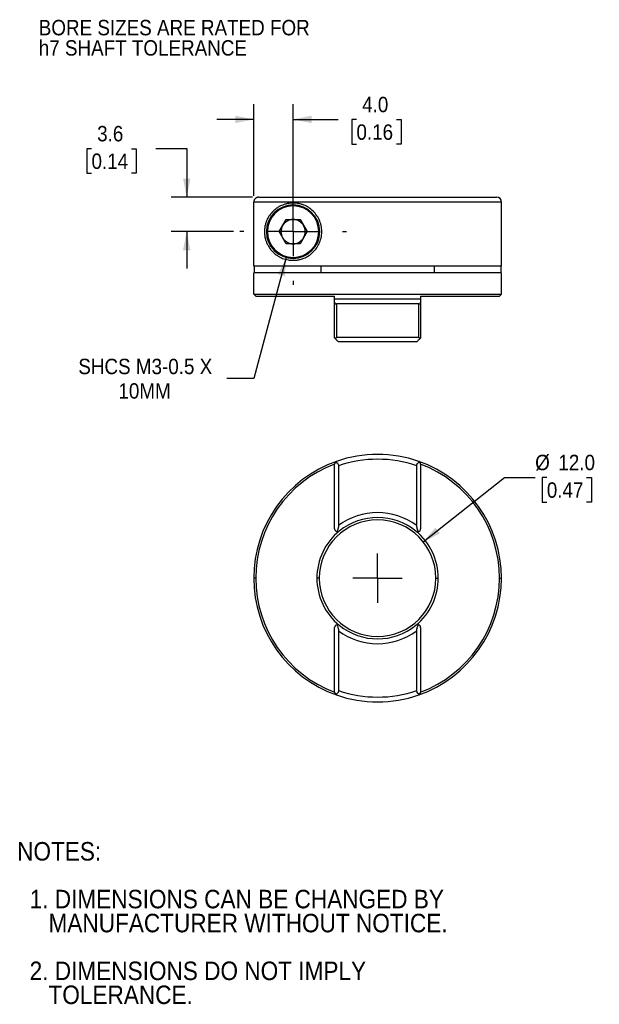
# Model space of a CAD drawing. Header units: millimetres. Extents: x 3 to 140, y 0 to 105.
# Tile 1 of 2: x 3 to 62, y 4 to 105. Entities that reach past the tile are written whole.
import ezdxf

# ---------------------------------------------------------------- set-up
doc = ezdxf.new("R2010")
doc.units = ezdxf.units.MM
doc.header["$LTSCALE"] = 0.5
doc.linetypes.add('SLD-Center', pattern=[19.05, 15.24, -1.27, 1.27, -1.27])
doc.linetypes.add('SLD-Solid', pattern=[0])
doc.layers.add('CENTER', color=40, linetype='SLD-Center')
doc.layers.add('DIMENSIONS', color=140, linetype='SLD-Solid', lineweight=25)
doc.layers.add('TEXT', color=140, linetype='SLD-Solid', lineweight=25)
doc.styles.add('SLDTEXTSTYLE0', font='GOTHIC.TTF', dxfattribs={"width": 0.913})
doc.dimstyles.new('SLDDIMSTYLE0', dxfattribs={"dimtxt": 1.5875, "dimasz": 1.905, "dimexe": 0, "dimexo": 0.0625, "dimgap": 0.396875, "dimtad": 0, "dimtih": 1, "dimtoh": 1, "dimdec": 1, "dimrnd": 1e-09, "dimzin": 4, "dimdsep": 46, "dimtxsty": 'SLDTEXTSTYLE0', "dimsah": 1, "dimcen": 0, "dimadec": 0, "dimazin": 1, "dimtfac": 1, "dimtdec": 1, "dimtofl": 0, "dimtmove": 0, "dimatfit": 3, "dimfxl": 0, "dimfrac": 2, "dimtolj": 1, "dimtzin": 12, "dimarcsym": 0})
doc.dimstyles.new('SLDDIMSTYLE2', dxfattribs={"dimtxt": 1.5875, "dimasz": 1.905, "dimexe": 0, "dimexo": 0.0625, "dimgap": 0.396875, "dimtad": 0, "dimtih": 1, "dimtoh": 1, "dimdec": 1, "dimrnd": 1e-09, "dimzin": 12, "dimdsep": 46, "dimtxsty": 'SLDTEXTSTYLE0', "dimsah": 1, "dimcen": 0.09, "dimadec": 0, "dimazin": 3, "dimtfac": 1, "dimtdec": 1, "dimtmove": 0, "dimatfit": 0, "dimfxl": 0, "dimfrac": 2, "dimtolj": 1, "dimtzin": 12, "dimarcsym": 0})
doc.dimstyles.new('SLDDIMSTYLE3', dxfattribs={"dimtxt": 1.5875, "dimasz": 1.905, "dimexe": 0, "dimexo": 0.0625, "dimgap": 0.396875, "dimtad": 0, "dimtih": 1, "dimtoh": 1, "dimdec": 1, "dimrnd": 1e-09, "dimzin": 12, "dimdsep": 46, "dimtxsty": 'SLDTEXTSTYLE0', "dimsah": 1, "dimcen": 0, "dimadec": 0, "dimazin": 3, "dimtfac": 1, "dimtdec": 1, "dimtofl": 0, "dimtmove": 0, "dimatfit": 3, "dimfxl": 0, "dimfrac": 2, "dimtolj": 1, "dimtzin": 12, "dimarcsym": 0})
doc.dimstyles.new('SLDDIMSTYLE4', dxfattribs={"dimtxt": 1.5875, "dimasz": 1.905, "dimexe": 0, "dimexo": 0.0625, "dimgap": 0.396875, "dimtad": 0, "dimtih": 1, "dimtoh": 1, "dimdec": 1, "dimrnd": 1e-09, "dimzin": 4, "dimdsep": 46, "dimtxsty": 'SLDTEXTSTYLE0', "dimsah": 1, "dimcen": 0.09, "dimadec": 0, "dimazin": 1, "dimtfac": 1, "dimtdec": 1, "dimtmove": 0, "dimatfit": 0, "dimfxl": 0, "dimfrac": 2, "dimtolj": 1, "dimtzin": 12, "dimarcsym": 0})

# ---------------------------------------------------------------- blocks, each defined once
blk = doc.blocks.new('SW_NOTE_0_2')
at = {"layer": 'TEXT', "color": 0, "char_height": 1.5875, "attachment_point": 1, "style": 'SLDTEXTSTYLE0'}
for s, insert in [('BORE SIZES ARE RATED FOR ', (0, 2.03)), ('h7 SHAFT TOLERANCE', (0, -0.06))]:
    blk.add_mtext(s, dxfattribs=dict(at, insert=insert))
blk = doc.blocks.new('SW_NOTE_0_3')
at = {"layer": 'TEXT', "color": 0, "char_height": 1.905, "attachment_point": 1, "style": 'SLDTEXTSTYLE0'}
for s, insert in [('NOTES:', (0, 2.43)), ('  1. DIMENSIONS CAN BE CHANGED BY     ', (0, -2.49)), ('     MANUFACTURER WITHOUT NOTICE.', (0, -4.96)), ('  2. DIMENSIONS DO NOT IMPLY ', (0, -9.88)), ('     TOLERANCE.', (0, -12.35))]:
    blk.add_mtext(s, dxfattribs=dict(at, insert=insert))
blk = doc.blocks.new('_D')
at = {"layer": 'DIMENSIONS'}
for p, q in [((44.34, 51.21), (52.69, 57.84)), ((52.69, 57.84), (55.86, 57.84)), ((57.06, 57.84), (56.57, 57.84)), ((56.57, 57.84), (56.57, 55.32)), ((61.16, 57.84), (61.65, 57.84)), ((61.65, 57.84), (61.65, 55.32)), ((56.57, 55.32), (57.06, 55.32)), ((61.65, 55.32), (61.16, 55.32))]:
    blk.add_line(p, q, dxfattribs=at)
blk.add_solid([(44.34, 51.21), (46.07, 52.1), (45.59, 52.69)], dxfattribs=at)
at = {"layer": 'DIMENSIONS', "char_height": 1.587, "attachment_point": 1, "style": 'SLDTEXTSTYLE0'}
for s, insert in [('%%c', (55.86, 60.19)), ('12.0', (58.25, 60.19)), ('0.47', (57.06, 57.35))]:
    blk.add_mtext(s, dxfattribs=dict(at, insert=insert))
blk = doc.blocks.new('SW_CENTERMARKSYMBOL_0')
at = {"layer": 'CENTER', "color": 0}
for q in [(0, 2.54), (-2.54, 0), (0, -2.54), (2.54, 0)]:
    blk.add_line((0, 0), q, dxfattribs=at)
blk = doc.blocks.new('_D_4')
at = {"layer": 'DIMENSIONS'}
for p, q in [((30.23, 80.51), (26.89, 68.06)), ((26.89, 68.06), (24.11, 68.06))]:
    blk.add_line(p, q, dxfattribs=at)
blk.add_solid([(30.23, 80.51), (29.37, 78.77), (30.11, 78.57)], dxfattribs=at)
at = {"layer": 'DIMENSIONS', "attachment_point": 1, "style": 'SLDTEXTSTYLE0'}
for s, insert, char_height in [('SHCS M3-0.5 X', (8.83, 70.08), 1.5875), ('10MM', (12.96, 67.56), 1.587)]:
    blk.add_mtext(s, dxfattribs=dict(at, insert=insert, char_height=char_height))
blk = doc.blocks.new('_D_5')
at = {"layer": 'DIMENSIONS'}
for p, q in [((10.19, 91.71), (9.7, 91.71)), ((9.7, 91.71), (9.7, 89.19)), ((14.29, 91.71), (14.78, 91.71)), ((14.78, 91.71), (14.78, 89.19)), ((16.81, 91.73), (19.99, 91.73)), ((19.99, 91.73), (19.99, 86.72)), ((9.7, 89.19), (10.19, 89.19)), ((14.78, 89.19), (14.29, 89.19)), ((26.76, 86.72), (18.4, 86.72)), ((24.82, 83.17), (18.4, 83.17)), ((19.99, 83.17), (19.99, 79.36))]:
    blk.add_line(p, q, dxfattribs=at)
for points in [[(19.99, 86.72), (20.37, 88.62), (19.61, 88.62)], [(19.99, 83.17), (19.61, 81.26), (20.37, 81.26)]]:
    blk.add_solid(points, dxfattribs=at)
at = {"layer": 'DIMENSIONS', "char_height": 1.587, "attachment_point": 1, "style": 'SLDTEXTSTYLE0'}
for s, insert in [('3.6', (10.77, 94.06)), ('0.14', (10.19, 91.22))]:
    blk.add_mtext(s, dxfattribs=dict(at, insert=insert))
blk = doc.blocks.new('_D_6')
at = {"layer": 'DIMENSIONS'}
for p, q in [((26.9, 86.85), (26.9, 96.31)), ((30.94, 83.8), (30.94, 96.31)), ((26.9, 94.73), (23.09, 94.73)), ((30.94, 94.73), (35.58, 94.73)), ((37.46, 94.71), (36.98, 94.71)), ((36.98, 94.71), (36.98, 92.19)), ((41.57, 94.71), (42.05, 94.71)), ((42.05, 94.71), (42.05, 92.19)), ((36.98, 92.19), (37.46, 92.19)), ((42.05, 92.19), (41.57, 92.19))]:
    blk.add_line(p, q, dxfattribs=at)
for points in [[(26.9, 94.73), (24.99, 95.11), (24.99, 94.35)], [(30.94, 94.73), (32.85, 94.35), (32.85, 95.11)]]:
    blk.add_solid(points, dxfattribs=at)
at = {"layer": 'DIMENSIONS', "char_height": 1.587, "attachment_point": 1, "style": 'SLDTEXTSTYLE0'}
for s, insert in [('4.0', (38.05, 97.06)), ('0.16', (37.46, 94.22))]:
    blk.add_mtext(s, dxfattribs=dict(at, insert=insert))
blk = doc.blocks.new('SW_CENTERMARKSYMBOL_1')
at = {"layer": 'CENTER', "color": 0}
for p, q in [((0, 5.08), (0, 5.49)), ((0, 0), (0, 2.54)), ((-5.08, 0), (-5.49, 0)), ((0, 0), (-2.54, 0)), ((0, 0), (0, -2.54)), ((0, 0), (2.54, 0)), ((5.08, 0), (5.49, 0)), ((0, -5.08), (0, -5.49))]:
    blk.add_line(p, q, dxfattribs=at)

msp = doc.modelspace()

# ---------------------------------------------------------------- linework, layer by layer
for p, q in [((52.39, 86.22), (26.9, 86.22)), ((26.9, 79.62), (26.9, 86.22)), ((27.4, 86.72), (51.89, 86.72)), ((52.39, 79.62), (52.39, 86.22)), ((30.94, 85.82), (30.94, 85.92)), ((29.5, 83.17), (30.22, 84.42)), ((30.22, 84.42), (31.66, 84.42)), ((30.94, 83.17), (30.94, 84.42)), ((31.66, 84.42), (32.39, 83.17)), ((30.22, 81.92), (29.5, 83.17)), ((30.94, 83.17), (30.94, 81.92)), ((32.39, 83.17), (31.66, 81.92)), ((31.66, 81.92), (30.22, 81.92)), ((30.94, 80.52), (30.94, 80.42)), ((52.39, 79.62), (26.9, 79.62)), ((26.96, 78.92), (26.96, 79.62)), ((33.8, 79.62), (33.8, 78.92)), ((45.49, 78.92), (45.49, 79.62)), ((52.32, 79.62), (52.32, 78.92)), ((52.39, 78.92), (26.89, 78.92)), ((26.89, 76.72), (26.89, 78.92)), ((52.39, 76.72), (52.39, 78.92)), ((26.89, 76.72), (52.39, 76.72)), ((27.09, 76.52), (26.89, 76.72)), ((27.09, 76.52), (35.21, 76.52)), ((44.07, 76.22), (35.21, 76.22)), ((44.07, 76.52), (52.19, 76.52)), ((52.19, 76.52), (52.39, 76.72)), ((35.21, 72.22), (35.21, 75.91)), ((43.87, 75.72), (35.41, 75.72)), ((35.41, 75.72), (35.41, 72.32)), ((43.87, 72.32), (43.87, 75.72)), ((44.07, 75.91), (44.07, 72.22)), ((35.41, 72.32), (43.87, 72.32)), ((43.67, 71.82), (35.61, 71.82)), ((35.21, 52.56), (35.21, 59.22)), ((35.61, 59.04), (35.61, 52.89)), ((43.67, 52.89), (43.67, 59.04)), ((44.07, 59.22), (44.07, 52.56)), ((27.09, 47.48), (26.89, 47.48)), ((33.64, 47.48), (33.39, 47.48)), ((45.64, 47.48), (45.89, 47.48)), ((52.19, 47.48), (52.39, 47.48)), ((35.21, 35.73), (35.21, 42.39)), ((35.61, 42.06), (35.61, 35.91)), ((43.67, 35.91), (43.67, 42.06)), ((44.07, 42.39), (44.07, 35.73))]:
    msp.add_line(p, q)
for centre, radius, start, end in [((51.89, 86.22), 0.5, 0, 90), ((30.94, 83.17), 2.75, 90, 270), ((30.94, 83.17), 2.65, 90, 270), ((30.94, 83.17), 2.75, 270, 90), ((30.94, 83.17), 2.65, 270, 90), ((30.94, 83.17), 1.25, 90, 150), ((30.94, 83.17), 1.25, 30, 90), ((30.94, 83.17), 1.25, 150, 210), ((30.94, 83.17), 1.25, 330, 30), ((30.94, 83.17), 1.25, 210, 270), ((30.94, 83.17), 1.25, 270, 330), ((39.64, 47.48), 12.75, 70.6264, 109.3736), ((39.64, 47.48), 12.75, 109.3736, 180), ((39.64, 47.48), 12.55, 110.6702, 180), ((39.64, 47.48), 12.25, 70.7931, 109.2069), ((39.64, 47.48), 12.75, 0, 70.6264), ((39.64, 47.48), 12.55, 0, 69.3298), ((39.64, 47.48), 6.75, 53.342, 126.658), ((39.64, 47.48), 6, 0, 180), ((39.64, 47.48), 6.25, 50.9104, 129.0896), ((39.64, 47.48), 6.25, 129.0896, 180), ((39.64, 47.48), 6.25, 0, 50.9104), ((39.64, 47.48), 12.75, 180, 250.6264), ((39.64, 47.48), 12.55, 180, 249.3298), ((39.64, 47.48), 6.25, 180, 230.9104), ((39.64, 47.48), 6, 180, 0), ((39.64, 47.48), 6.25, 309.0896, 0), ((39.64, 47.48), 12.75, 289.3736, 0), ((39.64, 47.48), 12.55, 290.6702, 0), ((39.64, 47.48), 6.25, 230.9104, 309.0896), ((39.64, 47.48), 6.75, 233.342, 306.658), ((39.64, 47.48), 12.25, 250.7931, 289.2069), ((39.64, 47.48), 12.75, 250.6264, 289.3736)]:
    msp.add_arc(centre, radius, start, end)
for points, knots in [([(27.4, 86.72), (27.37, 86.72), (27.33, 86.71), (27.26, 86.7), (27.19, 86.67), (27.13, 86.64), (27.08, 86.61), (27.03, 86.56), (27, 86.52), (26.96, 86.47), (26.94, 86.42), (26.92, 86.37), (26.91, 86.32), (26.9, 86.27), (26.9, 86.23), (26.9, 86.22)], [0, 0, 0, 0, 0.092779, 0.182916, 0.27041, 0.355261, 0.43747, 0.517035, 0.593958, 0.668237, 0.739874, 0.808869, 0.875221, 0.938931, 1, 1, 1, 1]), ([(30.94, 86.12), (30.89, 86.12), (30.79, 86.12), (30.65, 86.1), (30.5, 86.08), (30.34, 86.06), (30.18, 86.02), (30.03, 85.97), (29.85, 85.91), (29.63, 85.82), (29.37, 85.67), (29.15, 85.52), (28.89, 85.29), (28.61, 85), (28.35, 84.6), (28.18, 84.23), (28.08, 83.91), (28.01, 83.55), (27.98, 83.16), (28.01, 82.77), (28.08, 82.42), (28.19, 82.1), (28.36, 81.72), (28.62, 81.33), (28.9, 81.03), (29.16, 80.81), (29.38, 80.66), (29.64, 80.52), (29.88, 80.41), (30.14, 80.32), (30.41, 80.26), (30.68, 80.22), (30.86, 80.22), (30.94, 80.22)], [0, 0, 0, 0, 0.015737, 0.032163, 0.049281, 0.067095, 0.085608, 0.104821, 0.124737, 0.153087, 0.1874, 0.232264, 0.249686, 0.312216, 0.374979, 0.408603, 0.437549, 0.470499, 0.500355, 0.530211, 0.563233, 0.592252, 0.625987, 0.688358, 0.750929, 0.770049, 0.812982, 0.84733, 0.875208, 0.909616, 0.941875, 0.971997, 1, 1, 1, 1]), ([(30.94, 80.22), (31, 80.22), (31.11, 80.22), (31.28, 80.23), (31.44, 80.26), (31.6, 80.29), (31.76, 80.33), (32.04, 80.42), (32.42, 80.59), (32.89, 80.93), (33.3, 81.36), (33.63, 81.9), (33.84, 82.51), (33.92, 83.16), (33.85, 83.81), (33.64, 84.42), (33.31, 84.96), (32.9, 85.4), (32.43, 85.74), (31.99, 85.94), (31.6, 86.05), (31.27, 86.11), (31.05, 86.11), (30.94, 86.12)], [0, 0, 0, 0, 0.0220404, 0.043574, 0.0646091, 0.0851549, 0.1052212, 0.1248186, 0.1886222, 0.2496291, 0.3124301, 0.3743146, 0.4367485, 0.4992377, 0.5617021, 0.6241188, 0.6862875, 0.7493728, 0.8105219, 0.8744774, 0.9143522, 0.9561673, 1, 1, 1, 1]), ([(35.21, 75.91), (35.21, 75.9), (35.21, 75.86), (35.23, 75.82), (35.25, 75.78), (35.28, 75.75), (35.32, 75.73), (35.36, 75.72), (35.4, 75.72), (35.41, 75.72)], [0, 0, 0, 0, 0.175786, 0.340882, 0.499639, 0.626916, 0.750305, 0.877908, 1, 1, 1, 1]), ([(43.87, 75.72), (43.88, 75.72), (43.9, 75.72), (43.93, 75.72), (43.97, 75.74), (44, 75.75), (44.04, 75.79), (44.07, 75.84), (44.07, 75.89), (44.07, 75.91)], [0, 0, 0, 0, 0.081261, 0.1640057, 0.2502813, 0.3737408, 0.5010697, 0.7408733, 1, 1, 1, 1]), ([(35.41, 72.32), (35.4, 72.3), (35.37, 72.26), (35.34, 72.21), (35.31, 72.17), (35.3, 72.15), (35.29, 72.14)], [0, 0, 0, 0, 0.3155838, 0.5874332, 0.8155547, 1, 1, 1, 1]), ([(35.29, 72.14), (35.31, 72.12), (35.34, 72.08), (35.39, 72.04), (35.44, 71.99), (35.48, 71.95), (35.53, 71.9), (35.6, 71.83), (35.61, 71.82), (35.61, 71.82)], [0, 0, 0, 0, 0.114693, 0.221696, 0.321443, 0.41447, 0.501429, 0.752533, 1, 1, 1, 1]), ([(43.67, 71.82), (43.67, 71.82), (43.67, 71.82), (43.68, 71.83), (43.7, 71.84), (43.72, 71.86), (43.74, 71.89), (43.79, 71.93), (43.87, 72.02), (43.95, 72.09), (43.99, 72.14)], [0, 0, 0, 0, 0.0843972, 0.1670011, 0.2488847, 0.3311776, 0.4150209, 0.5015186, 0.7290115, 1, 1, 1, 1]), ([(43.99, 72.14), (43.98, 72.16), (43.94, 72.22), (43.9, 72.28), (43.87, 72.32)], [0, 0, 0, 0, 0.4126692, 1, 1, 1, 1]), ([(35.41, 59.5), (35.4, 59.5), (35.37, 59.49), (35.34, 59.47), (35.31, 59.45), (35.3, 59.43), (35.29, 59.43)], [0, 0, 0, 0, 0.3155838, 0.5874332, 0.8155547, 1, 1, 1, 1]), ([(35.29, 59.43), (35.31, 59.42), (35.34, 59.42), (35.39, 59.41), (35.44, 59.39), (35.48, 59.36), (35.53, 59.31), (35.6, 59.21), (35.61, 59.1), (35.61, 59.04)], [0, 0, 0, 0, 0.114693, 0.221696, 0.321443, 0.41447, 0.501429, 0.752533, 1, 1, 1, 1]), ([(43.67, 59.04), (43.67, 59.06), (43.67, 59.1), (43.68, 59.15), (43.7, 59.2), (43.72, 59.25), (43.74, 59.29), (43.79, 59.35), (43.87, 59.41), (43.95, 59.42), (43.99, 59.43)], [0, 0, 0, 0, 0.0843972, 0.1670011, 0.2488847, 0.3311776, 0.4150209, 0.5015186, 0.7290115, 1, 1, 1, 1]), ([(43.99, 59.43), (43.98, 59.44), (43.94, 59.47), (43.9, 59.49), (43.87, 59.5)], [0, 0, 0, 0, 0.4126692, 1, 1, 1, 1]), ([(35.61, 52.89), (35.61, 52.87), (35.61, 52.81), (35.6, 52.73), (35.58, 52.65), (35.55, 52.54), (35.51, 52.41), (35.46, 52.32), (35.44, 52.27)], [0, 0, 0, 0, 0.1091468, 0.2288038, 0.3594489, 0.5013891, 0.730146, 1, 1, 1, 1]), ([(43.84, 52.27), (43.83, 52.3), (43.8, 52.37), (43.76, 52.47), (43.72, 52.57), (43.7, 52.68), (43.68, 52.79), (43.67, 52.86), (43.67, 52.89)], [0, 0, 0, 0, 0.184427, 0.350657, 0.498623, 0.685358, 0.852176, 1, 1, 1, 1]), ([(35.21, 52.56), (35.21, 52.5), (35.23, 52.43), (35.32, 52.32), (35.38, 52.28), (35.44, 52.27)], [0, 0, 0, 0, 0.5, 0.5, 1, 1, 1, 1]), ([(35.44, 52.27), (35.46, 52.27), (35.49, 52.26), (35.54, 52.26), (35.59, 52.27), (35.64, 52.29), (35.68, 52.31), (35.7, 52.33)], [0, 0, 0, 0, 0.153053, 0.319646, 0.500267, 0.6979, 1, 1, 1, 1]), ([(43.58, 52.33), (43.6, 52.32), (43.62, 52.3), (43.66, 52.28), (43.71, 52.26), (43.77, 52.26), (43.82, 52.26), (43.84, 52.27)], [0, 0, 0, 0, 0.213164, 0.37986, 0.500065, 0.765509, 1, 1, 1, 1]), ([(43.84, 52.27), (43.9, 52.28), (43.97, 52.32), (44.05, 52.43), (44.07, 52.5), (44.07, 52.56)], [0, 0, 0, 0, 0.5, 0.5, 1, 1, 1, 1]), ([(35.44, 42.68), (35.38, 42.67), (35.32, 42.63), (35.23, 42.52), (35.21, 42.45), (35.21, 42.39)], [0, 0, 0, 0, 0.5, 0.5, 1, 1, 1, 1]), ([(35.7, 42.62), (35.69, 42.64), (35.66, 42.66), (35.62, 42.67), (35.57, 42.69), (35.51, 42.7), (35.46, 42.69), (35.44, 42.68)], [0, 0, 0, 0, 0.2131642, 0.37986, 0.5000645, 0.7655092, 1, 1, 1, 1]), ([(35.44, 42.68), (35.46, 42.65), (35.49, 42.58), (35.53, 42.48), (35.56, 42.38), (35.59, 42.28), (35.61, 42.17), (35.61, 42.09), (35.61, 42.06)], [0, 0, 0, 0, 0.1844271, 0.3506568, 0.4986233, 0.685358, 0.8521762, 1, 1, 1, 1]), ([(43.84, 42.68), (43.83, 42.69), (43.8, 42.69), (43.75, 42.69), (43.7, 42.68), (43.64, 42.66), (43.6, 42.64), (43.58, 42.62)], [0, 0, 0, 0, 0.1530532, 0.3196461, 0.5002673, 0.6978998, 1, 1, 1, 1]), ([(43.67, 42.06), (43.67, 42.09), (43.67, 42.14), (43.68, 42.22), (43.7, 42.3), (43.73, 42.41), (43.78, 42.54), (43.82, 42.63), (43.84, 42.68)], [0, 0, 0, 0, 0.109147, 0.228804, 0.359449, 0.501389, 0.730146, 1, 1, 1, 1]), ([(44.07, 42.39), (44.07, 42.45), (44.05, 42.52), (43.97, 42.63), (43.9, 42.67), (43.84, 42.68)], [0, 0, 0, 0, 0.5, 0.5, 1, 1, 1, 1]), ([(35.61, 35.91), (35.61, 35.89), (35.61, 35.85), (35.6, 35.8), (35.59, 35.75), (35.57, 35.7), (35.54, 35.66), (35.49, 35.6), (35.41, 35.54), (35.33, 35.53), (35.29, 35.53)], [0, 0, 0, 0, 0.084397, 0.167001, 0.248885, 0.331178, 0.415021, 0.501519, 0.729011, 1, 1, 1, 1]), ([(35.29, 35.53), (35.31, 35.51), (35.34, 35.48), (35.39, 35.46), (35.41, 35.45)], [0, 0, 0, 0, 0.4126692, 1, 1, 1, 1]), ([(43.99, 35.53), (43.97, 35.53), (43.94, 35.53), (43.89, 35.55), (43.85, 35.57), (43.81, 35.59), (43.75, 35.64), (43.69, 35.74), (43.68, 35.85), (43.67, 35.91)], [0, 0, 0, 0, 0.114693, 0.221696, 0.321443, 0.41447, 0.501429, 0.752533, 1, 1, 1, 1]), ([(43.87, 35.45), (43.89, 35.45), (43.91, 35.46), (43.94, 35.48), (43.97, 35.51), (43.99, 35.52), (43.99, 35.53)], [0, 0, 0, 0, 0.315584, 0.587433, 0.815555, 1, 1, 1, 1])]:
    msp.add_open_spline(points, degree=3, knots=knots)
for points in [[(35.21, 76.22), (35.21, 76.32), (35.21, 76.42), (35.21, 76.52)], [(35.21, 75.91), (35.21, 76.02), (35.21, 76.12), (35.21, 76.22)], [(44.07, 76.52), (44.07, 76.42), (44.07, 76.32), (44.07, 76.22)], [(44.07, 76.22), (44.07, 76.12), (44.07, 76.02), (44.07, 75.91)], [(35.29, 72.14), (35.24, 72.19), (35.21, 72.22), (35.21, 72.22)], [(44.07, 72.22), (44.07, 72.22), (44.04, 72.19), (43.99, 72.14)], [(35.29, 59.43), (35.24, 59.37), (35.21, 59.29), (35.21, 59.22)], [(44.07, 59.22), (44.07, 59.29), (44.04, 59.37), (43.99, 59.43)], [(35.21, 35.73), (35.21, 35.66), (35.24, 35.58), (35.29, 35.53)], [(43.99, 35.53), (44.04, 35.58), (44.07, 35.66), (44.07, 35.73)]]:
    msp.add_open_spline(points, degree=3)

# ---------------------------------------------------------------- block references
at = {"layer": 'CENTER'}
for name, p in [('SW_CENTERMARKSYMBOL_1', (30.94, 83.17)), ('SW_CENTERMARKSYMBOL_0', (39.64, 47.48))]:
    msp.add_blockref(name, p, dxfattribs=at)
at = {"layer": 'TEXT'}
for name, p in [('SW_NOTE_0_2', (4.76, 102.95)), ('SW_NOTE_0_3', (2.53, 17.87))]:
    msp.add_blockref(name, p, dxfattribs=at)

# ---------------------------------------------------------------- dimensions: what is measured, and where the dimension line sits
at = {"layer": 'DIMENSIONS'}
dim = msp.add_linear_dim(base=(30.94, 94.73), p1=(26.9, 86.22), p2=(30.94, 83.17), dimstyle='SLDDIMSTYLE4', dxfattribs=at)
dim.commit()
dim.dimension.update_dxf_attribs({"geometry": '_D_6', "text_midpoint": (39.51, 94.73), "dimtype": 160})
dim = msp.add_linear_dim(base=(19.98629695, 83.16718404), p1=(27.39837355, 86.71718404), p2=(25.45184119, 83.16718404), angle=90, dimstyle='SLDDIMSTYLE2', dxfattribs=at)
dim.commit()
dim.dimension.update_dxf_attribs({"geometry": '_D_5', "text_midpoint": (19.98629695, 91.72602575), "dimtype": 160})
dim = msp.add_radius_dim(center=(30.94, 83.17), mpoint=(30.23, 80.51), text='SHCS M3-0.5 X\\P10MM', dimstyle='SLDDIMSTYLE3', override={"dimpost": '<>'}, dxfattribs=at)
dim.commit()
dim.dimension.update_dxf_attribs({"geometry": '_D_4', "text_midpoint": (16.08, 68.06), "dimtype": 164})
dim = msp.add_diameter_dim_2p(p1=(34.94, 43.74), p2=(44.34, 51.21), dimstyle='SLDDIMSTYLE0', dxfattribs=at)
dim.commit()
dim.dimension.update_dxf_attribs({"geometry": '_D', "text_midpoint": (59.11, 57.84), "dimtype": 163})

doc.saveas('drawing.dxf')
